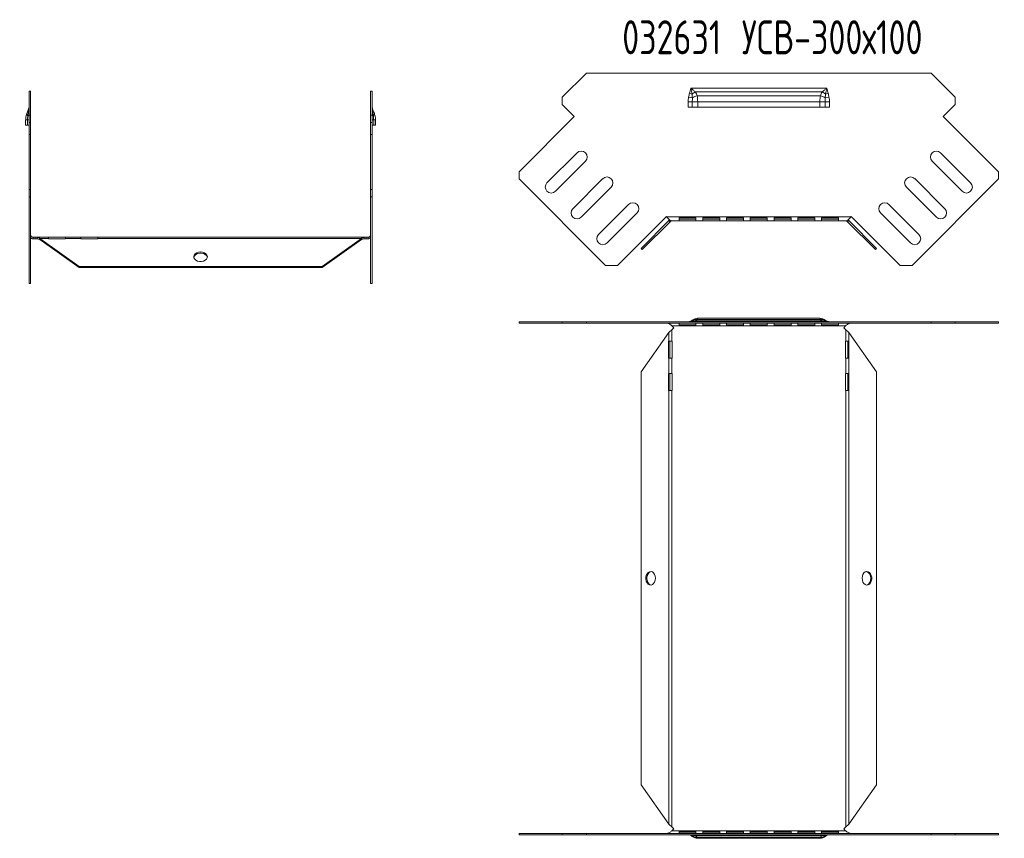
# Model space of a CAD drawing. Header units: millimetres. Extents: x -110 to 3011, y -971 to 757.
# Tile 8 of 13: x 1589 to 2169, y -971 to -489. Entities that reach past the tile are written whole.
import ezdxf

# ---------------------------------------------------------------- set-up
doc = ezdxf.new("R2010")
doc.units = ezdxf.units.MM
doc.styles.add('SLDTEXTSTYLE4', font='TXT', dxfattribs={"width": 0.7, "bigfont": 'bigfont'})

msp = doc.modelspace()

# ---------------------------------------------------------------- linework, layer by layer
at = {"color": 7, "linetype": 'Continuous', "lineweight": 15}
for p, q in [((1908.95, -534.4), (1923.09, -520.26)), ((1923.09, -520.26), (2126.26, -520.26)), ((2126.26, -520.26), (2140.4, -534.4)), ((1594.85, -530.78), (1595.75, -530.78)), ((1594.85, -530.78), (1594.85, -544.92)), ((1595.75, -530.78), (1595.75, -544.92)), ((1796.95, -530.78), (1796.05, -530.78)), ((1796.05, -544.92), (1796.05, -530.78)), ((1796.95, -544.92), (1796.95, -530.78)), ((1983.87, -532.06), (1985.39, -532.51)), ((1984.68, -529.05), (2064.68, -529.05)), ((1987.34, -531.26), (2062.01, -531.26)), ((1988.39, -533.48), (2060.96, -533.48)), ((2063.96, -532.51), (2065.48, -532.06)), ((1908.95, -534.4), (1908.95, -538.64)), ((1916.02, -545.71), (1908.95, -538.64)), ((1983.05, -537.16), (1985.52, -537.16)), ((1983.05, -540.26), (1983.05, -537.16)), ((1983.34, -534.26), (1985.55, -534.72)), ((1985.52, -537.16), (1985.52, -540.26)), ((1985.52, -537.16), (1988.68, -537.16)), ((1988.68, -537.16), (1988.68, -540.26)), ((1988.68, -537.16), (2060.68, -537.16)), ((2060.68, -540.26), (2060.68, -537.16)), ((2060.68, -537.16), (2063.83, -537.16)), ((2063.8, -534.72), (2066.02, -534.26)), ((2063.83, -540.26), (2063.83, -537.16)), ((2063.83, -537.16), (2066.3, -537.16)), ((2066.3, -537.16), (2066.3, -540.26)), ((2140.4, -538.64), (2133.33, -545.71)), ((2140.4, -538.64), (2140.4, -534.4)), ((1594.85, -544.92), (1595.75, -544.92)), ((1594.85, -549.17), (1594.85, -544.92)), ((1595.75, -544.92), (1595.75, -549.17)), ((1796.05, -544.92), (1796.95, -544.92)), ((1796.05, -549.17), (1796.05, -544.92)), ((1796.95, -544.92), (1796.95, -549.17)), ((1985.52, -540.26), (1983.05, -540.26)), ((1988.68, -540.26), (1985.52, -540.26)), ((1988.68, -540.26), (2060.68, -540.26)), ((2063.83, -540.26), (2060.68, -540.26)), ((2066.3, -540.26), (2063.83, -540.26)), ((1592.85, -547.69), (1593.98, -547.69)), ((1592.85, -550.78), (1592.85, -547.69)), ((1593.98, -550.78), (1592.85, -550.78)), ((1593.98, -547.69), (1594.85, -547.69)), ((1593.98, -550.78), (1593.98, -547.69)), ((1594.85, -550.78), (1593.98, -550.78)), ((1595.75, -549.17), (1594.85, -549.17)), ((1594.85, -549.17), (1594.85, -556.24)), ((1595.75, -549.17), (1595.75, -556.24)), ((1796.95, -549.17), (1796.05, -549.17)), ((1796.05, -556.24), (1796.05, -549.17)), ((1796.95, -547.69), (1797.83, -547.69)), ((1796.95, -556.24), (1796.95, -549.17)), ((1797.83, -550.78), (1796.95, -550.78)), ((1797.83, -547.69), (1797.83, -550.78)), ((1797.83, -547.69), (1798.95, -547.69)), ((1798.95, -550.78), (1797.83, -550.78)), ((1798.95, -547.69), (1798.95, -550.78)), ((1883.49, -578.24), (1916.02, -545.71)), ((2133.33, -545.71), (2165.86, -578.24)), ((1594.85, -556.24), (1595.75, -556.24)), ((1594.85, -556.24), (1594.85, -588.76)), ((1595.75, -556.24), (1595.75, -588.76)), ((1796.95, -556.24), (1796.05, -556.24)), ((1796.05, -588.76), (1796.05, -556.24)), ((1796.95, -588.76), (1796.95, -556.24)), ((1917.6, -567.09), (1899.92, -584.77)), ((2149.43, -584.77), (2131.75, -567.09)), ((1904.87, -589.72), (1922.55, -572.04)), ((2126.8, -572.04), (2144.48, -589.72)), ((1883.49, -578.24), (1883.49, -582.48)), ((2165.86, -582.48), (2165.86, -578.24)), ((1934.43, -633.42), (1883.49, -582.48)), ((1932.8, -582.29), (1915.12, -599.97)), ((2165.86, -582.48), (2114.92, -633.42)), ((2134.23, -599.97), (2116.55, -582.29)), ((1594.85, -588.76), (1595.75, -588.76)), ((1594.85, -593.01), (1594.85, -588.76)), ((1595.75, -588.76), (1595.75, -593.01)), ((1796.05, -593.01), (1796.05, -588.76)), ((1796.05, -588.76), (1796.95, -588.76)), ((1796.95, -588.76), (1796.95, -593.01)), ((1920.07, -604.92), (1937.75, -587.24)), ((2111.6, -587.24), (2129.28, -604.92)), ((1594.85, -593.01), (1594.85, -643.95)), ((1595.75, -593.01), (1594.85, -593.01)), ((1595.75, -593.01), (1595.75, -643.95)), ((1796.95, -593.01), (1796.05, -593.01)), ((1796.05, -643.95), (1796.05, -593.01)), ((1796.95, -643.95), (1796.95, -593.01)), ((1948, -597.49), (1930.33, -615.17)), ((1935.28, -620.12), (1952.95, -602.44)), ((2096.4, -602.44), (2114.08, -620.12)), ((2119.03, -615.17), (2101.35, -597.49)), ((1970.3, -604.62), (1941.5, -633.42)), ((1955.32, -623.42), (1971.74, -606.99)), ((1955.95, -624.05), (1972.38, -607.62)), ((1970.46, -604.78), (1970.3, -604.62)), ((2078.89, -604.78), (1970.46, -604.78)), ((1971.74, -606.99), (1972.25, -606.65)), ((1972.38, -607.62), (1971.74, -606.99)), ((1973.44, -607.18), (1973.53, -607.18)), ((2075.82, -607.18), (1973.53, -607.18)), ((1987.68, -605.43), (1977.68, -605.43)), ((1977.68, -605.43), (1977.68, -607.1)), ((1977.68, -606.23), (1987.68, -606.23)), ((1977.68, -607.1), (1987.68, -607.1)), ((1987.68, -607.1), (1987.68, -605.43)), ((2001.68, -605.43), (1991.68, -605.43)), ((1991.68, -605.43), (1991.68, -607.1)), ((1991.68, -606.23), (2001.68, -606.23)), ((1991.68, -607.1), (2001.68, -607.1)), ((2001.68, -607.1), (2001.68, -605.43)), ((2015.68, -605.43), (2005.68, -605.43)), ((2005.68, -605.43), (2005.68, -607.1)), ((2005.68, -606.23), (2015.68, -606.23)), ((2005.68, -607.1), (2015.68, -607.1)), ((2015.68, -607.1), (2015.68, -605.43)), ((2029.68, -605.43), (2019.68, -605.43)), ((2019.68, -605.43), (2019.68, -607.1)), ((2019.68, -606.23), (2029.68, -606.23)), ((2019.68, -607.1), (2029.68, -607.1)), ((2029.68, -607.1), (2029.68, -605.43)), ((2043.68, -605.43), (2033.68, -605.43)), ((2033.68, -605.43), (2033.68, -607.1)), ((2033.68, -606.23), (2043.68, -606.23)), ((2033.68, -607.1), (2043.68, -607.1)), ((2043.68, -607.1), (2043.68, -605.43)), ((2057.68, -605.43), (2047.68, -605.43)), ((2047.68, -605.43), (2047.68, -607.1)), ((2047.68, -606.23), (2057.68, -606.23)), ((2047.68, -607.1), (2057.68, -607.1)), ((2057.68, -607.1), (2057.68, -605.43)), ((2071.68, -605.43), (2061.68, -605.43)), ((2061.68, -605.43), (2061.68, -607.1)), ((2061.68, -606.23), (2071.68, -606.23)), ((2061.68, -607.1), (2071.68, -607.1)), ((2071.68, -607.1), (2071.68, -605.43)), ((2075.82, -607.18), (2075.91, -607.18)), ((2076.97, -607.62), (2077.61, -606.99)), ((2076.97, -607.62), (2093.4, -624.05)), ((2077.1, -606.65), (2077.61, -606.99)), ((2077.61, -606.99), (2094.04, -623.42)), ((2079.05, -604.62), (2078.89, -604.78)), ((2107.85, -633.42), (2079.05, -604.62)), ((1597.25, -617.71), (1597.25, -616.81)), ((1597.25, -616.81), (1598.4, -616.81)), ((1597.25, -617.71), (1598.4, -617.71)), ((1598.4, -616.81), (1598.4, -617.71)), ((1598.4, -616.81), (1599.63, -616.81)), ((1598.4, -617.71), (1599.63, -617.71)), ((1599.63, -617.71), (1599.63, -616.81)), ((1599.63, -616.81), (1606.4, -616.81)), ((1601.17, -617.51), (1624.4, -633.94)), ((1601.17, -617.51), (1606.4, -617.51)), ((1601.17, -618.15), (1601.17, -617.51)), ((1601.17, -618.15), (1624.4, -634.58)), ((1606.4, -617.51), (1606.4, -616.81)), ((1616.4, -616.81), (1606.4, -616.81)), ((1606.4, -617.51), (1606.4, -617.68)), ((1606.4, -617.68), (1616.4, -617.68)), ((1616.4, -616.81), (1625.4, -616.81)), ((1616.4, -616.81), (1616.4, -617.51)), ((1616.4, -617.68), (1616.4, -617.51)), ((1616.4, -617.51), (1625.4, -617.51)), ((1625.4, -617.51), (1625.4, -616.81)), ((1635.4, -616.81), (1625.4, -616.81)), ((1625.4, -617.51), (1625.4, -617.68)), ((1625.4, -617.68), (1635.4, -617.68)), ((1635.4, -616.81), (1635.4, -617.51)), ((1635.4, -616.81), (1792.17, -616.81)), ((1635.4, -617.68), (1635.4, -617.51)), ((1635.4, -617.51), (1790.63, -617.51)), ((1767.4, -633.94), (1790.63, -617.51)), ((1767.4, -634.58), (1790.63, -618.15)), ((1790.63, -618.15), (1790.63, -617.51)), ((1792.17, -617.71), (1792.17, -616.81)), ((1792.17, -616.81), (1793.4, -616.81)), ((1792.17, -617.71), (1793.4, -617.71)), ((1793.4, -616.81), (1793.4, -617.71)), ((1793.4, -616.81), (1794.55, -616.81)), ((1793.4, -617.71), (1794.55, -617.71)), ((1794.55, -617.71), (1794.55, -616.81)), ((1955.32, -623.42), (1955.95, -624.05)), ((2094.04, -623.42), (2093.4, -624.05)), ((1624.4, -633.94), (1767.4, -633.94)), ((1624.4, -633.94), (1624.4, -634.58)), ((1624.4, -634.58), (1767.4, -634.58)), ((1767.4, -633.94), (1767.4, -634.58)), ((1941.5, -633.42), (1934.43, -633.42)), ((2114.92, -633.42), (2107.85, -633.42)), ((1594.85, -643.95), (1595.75, -643.95)), ((1796.95, -643.95), (1796.05, -643.95)), ((1883.49, -666.49), (1883.49, -667.39)), ((1908.95, -666.49), (1883.49, -666.49)), ((1908.95, -666.49), (1908.95, -667.39)), ((1923.09, -666.49), (1908.95, -666.49)), ((1923.09, -666.49), (1923.09, -667.39)), ((2126.26, -666.49), (1923.09, -666.49)), ((2062.01, -666.07), (1987.34, -666.07)), ((2060.96, -665.19), (1988.39, -665.19)), ((2060.68, -664.49), (1988.68, -664.49)), ((2126.26, -666.49), (2126.26, -667.39)), ((2140.4, -666.49), (2126.26, -666.49)), ((2140.4, -667.39), (2140.4, -666.49)), ((2165.86, -666.49), (2140.4, -666.49)), ((2165.86, -667.39), (2165.86, -666.49)), ((1908.95, -667.39), (1883.49, -667.39)), ((1923.09, -667.39), (1908.95, -667.39)), ((2126.26, -667.39), (1923.09, -667.39)), ((1974.68, -670.03), (1973.44, -671.27)), ((1973.44, -678.03), (1973.44, -671.27)), ((2075.82, -668.89), (1973.53, -668.89)), ((1973.53, -668.89), (1974.68, -670.03)), ((1977.68, -667.44), (1987.68, -667.44)), ((1977.68, -668.48), (1977.68, -667.44)), ((1987.68, -668.24), (1977.68, -668.24)), ((1987.68, -668.48), (1977.68, -668.48)), ((1987.68, -667.44), (1987.68, -668.48)), ((1991.68, -667.44), (2001.68, -667.44)), ((1991.68, -668.48), (1991.68, -667.44)), ((2001.68, -668.24), (1991.68, -668.24)), ((2001.68, -668.48), (1991.68, -668.48)), ((2001.68, -667.44), (2001.68, -668.48)), ((2005.68, -667.44), (2015.68, -667.44)), ((2005.68, -668.48), (2005.68, -667.44)), ((2015.68, -668.24), (2005.68, -668.24)), ((2015.68, -668.48), (2005.68, -668.48)), ((2015.68, -667.44), (2015.68, -668.48)), ((2019.68, -667.44), (2029.68, -667.44)), ((2019.68, -668.48), (2019.68, -667.44)), ((2029.68, -668.24), (2019.68, -668.24)), ((2029.68, -668.48), (2019.68, -668.48)), ((2029.68, -667.44), (2029.68, -668.48)), ((2033.68, -667.44), (2043.68, -667.44)), ((2033.68, -668.48), (2033.68, -667.44)), ((2043.68, -668.24), (2033.68, -668.24)), ((2043.68, -668.48), (2033.68, -668.48)), ((2043.68, -667.44), (2043.68, -668.48)), ((2047.68, -667.44), (2057.68, -667.44)), ((2047.68, -668.48), (2047.68, -667.44)), ((2057.68, -668.24), (2047.68, -668.24)), ((2057.68, -668.48), (2047.68, -668.48)), ((2057.68, -667.44), (2057.68, -668.48)), ((2061.68, -667.44), (2071.68, -667.44)), ((2061.68, -668.48), (2061.68, -667.44)), ((2071.68, -668.24), (2061.68, -668.24)), ((2071.68, -668.48), (2061.68, -668.48)), ((2071.68, -667.44), (2071.68, -668.48)), ((2074.68, -670.03), (2075.82, -668.89)), ((2075.91, -671.27), (2074.68, -670.03)), ((2075.91, -678.03), (2075.91, -671.27)), ((2140.4, -667.39), (2126.26, -667.39)), ((2165.86, -667.39), (2140.4, -667.39)), ((1971.74, -672.8), (1955.32, -696.03)), ((1971.74, -678.03), (1971.58, -678.03)), ((1971.58, -678.03), (1971.58, -688.03)), ((1971.74, -678.03), (1971.74, -672.8)), ((1971.74, -678.03), (1973.44, -678.03)), ((1972.22, -688.03), (1972.22, -678.03)), ((1973.68, -678.03), (1973.44, -678.03)), ((1973.68, -688.03), (1973.68, -678.03)), ((2075.91, -678.03), (2075.68, -678.03)), ((2075.68, -678.03), (2075.68, -688.03)), ((2075.91, -678.03), (2077.61, -678.03)), ((2077.14, -678.03), (2077.14, -688.03)), ((2077.61, -678.03), (2077.61, -672.8)), ((2094.04, -696.03), (2077.61, -672.8)), ((2077.77, -678.03), (2077.61, -678.03)), ((2077.77, -688.03), (2077.77, -678.03)), ((1971.58, -688.03), (1971.74, -688.03)), ((1971.74, -697.03), (1971.74, -688.03)), ((1973.44, -688.03), (1971.74, -688.03)), ((1973.44, -688.03), (1973.68, -688.03)), ((1973.44, -697.03), (1973.44, -688.03)), ((2075.68, -688.03), (2075.91, -688.03)), ((2075.91, -697.03), (2075.91, -688.03)), ((2077.61, -688.03), (2075.91, -688.03)), ((2077.61, -697.03), (2077.61, -688.03)), ((2077.61, -688.03), (2077.77, -688.03)), ((1955.32, -696.03), (1955.32, -939.03)), ((1971.74, -697.03), (1971.58, -697.03)), ((1971.58, -697.03), (1971.58, -707.03)), ((1971.74, -697.03), (1973.44, -697.03)), ((1972.22, -707.03), (1972.22, -697.03)), ((1973.68, -697.03), (1973.44, -697.03)), ((1973.68, -707.03), (1973.68, -697.03)), ((2075.91, -697.03), (2075.68, -697.03)), ((2075.68, -697.03), (2075.68, -707.03)), ((2075.91, -697.03), (2077.61, -697.03)), ((2077.14, -697.03), (2077.14, -707.03)), ((2077.77, -697.03), (2077.61, -697.03)), ((2077.77, -707.03), (2077.77, -697.03)), ((2094.04, -939.03), (2094.04, -696.03)), ((1971.58, -707.03), (1971.74, -707.03)), ((1971.74, -962.27), (1971.74, -707.03)), ((1973.44, -707.03), (1971.74, -707.03)), ((1973.44, -963.8), (1973.44, -707.03)), ((1973.44, -707.03), (1973.68, -707.03)), ((2075.68, -707.03), (2075.91, -707.03)), ((2075.91, -963.8), (2075.91, -707.03)), ((2077.61, -707.03), (2075.91, -707.03)), ((2077.61, -962.27), (2077.61, -707.03)), ((2077.61, -707.03), (2077.77, -707.03)), ((1955.32, -939.03), (1971.74, -962.27)), ((2077.61, -962.27), (2094.04, -939.03)), ((1883.49, -967.68), (1883.49, -968.58)), ((1883.49, -967.68), (1908.95, -967.68)), ((1908.95, -967.68), (1908.95, -968.58)), ((1908.95, -967.68), (1923.09, -967.68)), ((1923.09, -968.58), (1923.09, -967.68)), ((1923.09, -967.68), (2126.26, -967.68)), ((1973.44, -963.8), (1974.68, -965.03)), ((1974.68, -965.03), (1973.53, -966.18)), ((2075.82, -966.18), (1973.53, -966.18)), ((1977.68, -966.59), (1987.68, -966.59)), ((1977.68, -967.63), (1977.68, -966.59)), ((1977.68, -966.83), (1987.68, -966.83)), ((1987.68, -967.63), (1977.68, -967.63)), ((1987.68, -966.59), (1987.68, -967.63)), ((1991.68, -966.59), (2001.68, -966.59)), ((1991.68, -967.63), (1991.68, -966.59)), ((1991.68, -966.83), (2001.68, -966.83)), ((2001.68, -967.63), (1991.68, -967.63)), ((2001.68, -966.59), (2001.68, -967.63)), ((2005.68, -966.59), (2015.68, -966.59)), ((2005.68, -967.63), (2005.68, -966.59)), ((2005.68, -966.83), (2015.68, -966.83)), ((2015.68, -967.63), (2005.68, -967.63)), ((2015.68, -966.59), (2015.68, -967.63)), ((2019.68, -966.59), (2029.68, -966.59)), ((2019.68, -967.63), (2019.68, -966.59)), ((2019.68, -966.83), (2029.68, -966.83)), ((2029.68, -967.63), (2019.68, -967.63)), ((2029.68, -966.59), (2029.68, -967.63)), ((2033.68, -966.59), (2043.68, -966.59)), ((2033.68, -967.63), (2033.68, -966.59)), ((2033.68, -966.83), (2043.68, -966.83)), ((2043.68, -967.63), (2033.68, -967.63)), ((2043.68, -966.59), (2043.68, -967.63)), ((2047.68, -966.59), (2057.68, -966.59)), ((2047.68, -967.63), (2047.68, -966.59)), ((2047.68, -966.83), (2057.68, -966.83)), ((2057.68, -967.63), (2047.68, -967.63)), ((2057.68, -966.59), (2057.68, -967.63)), ((2061.68, -966.59), (2071.68, -966.59)), ((2061.68, -967.63), (2061.68, -966.59)), ((2061.68, -966.83), (2071.68, -966.83)), ((2071.68, -967.63), (2061.68, -967.63)), ((2071.68, -966.59), (2071.68, -967.63)), ((2074.68, -965.03), (2075.91, -963.8)), ((2075.82, -966.18), (2074.68, -965.03)), ((2126.26, -968.58), (2126.26, -967.68)), ((2126.26, -967.68), (2140.4, -967.68)), ((2140.4, -968.58), (2140.4, -967.68)), ((2140.4, -967.68), (2165.86, -967.68)), ((2165.86, -968.58), (2165.86, -967.68)), ((1883.49, -968.58), (1908.95, -968.58)), ((1908.95, -968.58), (1923.09, -968.58)), ((1923.09, -968.58), (2126.26, -968.58)), ((1987.34, -969), (2062.01, -969)), ((1988.39, -969.88), (2060.96, -969.88)), ((1988.68, -970.58), (2060.68, -970.58)), ((2126.26, -968.58), (2140.4, -968.58)), ((2140.4, -968.58), (2165.86, -968.58))]:
    msp.add_line(p, q, dxfattribs=at)
at = {"color": 7, "linetype": 'Continuous', "lineweight": 15, "flags": 128}
for points in [[(1594.13, -545.25), (1594.29, -545.2), (1594.44, -545.14), (1594.56, -545.09), (1594.67, -545.03), (1594.75, -544.97), (1594.81, -544.91), (1594.84, -544.85), (1594.85, -544.78)], [(1796.95, -544.78), (1796.96, -544.85), (1797, -544.91), (1797.05, -544.97), (1797.13, -545.03), (1797.24, -545.09), (1797.36, -545.14), (1797.51, -545.2), (1797.67, -545.25)], [(1695.9, -625.46), (1697.08, -625.58), (1698.15, -625.95), (1699.03, -626.52), (1699.62, -627.25), (1699.89, -628.07), (1699.8, -628.91), (1699.36, -629.7), (1698.62, -630.36), (1697.64, -630.83), (1696.5, -631.08), (1695.3, -631.08), (1694.16, -630.83), (1693.18, -630.36), (1692.44, -629.7), (1692, -628.91), (1691.91, -628.07), (1692.18, -627.25), (1692.77, -626.52), (1693.65, -625.95), (1694.72, -625.58), (1695.9, -625.46)], [(1691.93, -628.6), (1692, -628.29), (1692.44, -627.51), (1693.18, -626.85), (1694.16, -626.37), (1695.3, -626.12), (1696.5, -626.12), (1697.64, -626.37), (1698.62, -626.85), (1699.36, -627.51), (1699.8, -628.29), (1699.87, -628.6)], [(1963.8, -817.53), (1963.67, -818.71), (1963.31, -819.79), (1962.74, -820.66), (1962.01, -821.26), (1961.18, -821.52), (1960.34, -821.43), (1959.56, -821), (1958.9, -820.26), (1958.42, -819.27), (1958.18, -818.13), (1958.18, -816.94), (1958.42, -815.8), (1958.9, -814.81), (1959.56, -814.07), (1960.34, -813.64), (1961.18, -813.55), (1962.01, -813.81), (1962.74, -814.41), (1963.31, -815.28), (1963.67, -816.36), (1963.8, -817.53)], [(1961.29, -813.56), (1960.98, -813.64), (1960.19, -814.07), (1959.54, -814.81), (1959.06, -815.8), (1958.81, -816.94), (1958.81, -818.13), (1959.06, -819.27), (1959.54, -820.26), (1960.19, -821), (1960.98, -821.43), (1961.29, -821.51)], [(2085.55, -817.53), (2085.68, -818.71), (2086.04, -819.79), (2086.62, -820.66), (2087.35, -821.26), (2088.17, -821.52), (2089.01, -821.43), (2089.79, -821), (2090.45, -820.26), (2090.93, -819.27), (2091.18, -818.13), (2091.18, -816.94), (2090.93, -815.8), (2090.45, -814.81), (2089.79, -814.07), (2089.01, -813.64), (2088.17, -813.55), (2087.35, -813.81), (2086.62, -814.41), (2086.04, -815.28), (2085.68, -816.36), (2085.55, -817.53)]]:
    msp.add_lwpolyline(points, dxfattribs=at)
at = {"color": 7, "linetype": 'Continuous', "lineweight": 15}
for centre, radius, start, end in [((1994.73, -544.88), 15.5, 118.48875, 127.06398), ((1992.24, -546.17), 13.26, 106.89305, 120.30654), ((2057.11, -546.17), 13.26, 59.69346, 73.10695), ((2054.62, -544.88), 15.5, 52.93602, 61.51125), ((1594.86, -544.15), 1.32, 173.74544, 236.1908), ((1595.97, -542.31), 1.62, 160.99757, 206.52958), ((1594.26, -542.49), 0.6, 295.30597, 351.54554), ((1797.54, -542.49), 0.6, 188.45446, 244.69403), ((1795.83, -542.31), 1.62, 333.47042, 19.00243), ((1796.94, -544.15), 1.32, 303.8092, 6.25456), ((1920.07, -569.56), 3.5, 315, 135), ((2129.28, -569.56), 3.5, 45, 225), ((1902.39, -587.24), 3.5, 135, 315), ((1935.28, -584.77), 3.5, 315, 135), ((2114.08, -584.77), 3.5, 45, 225), ((2146.96, -587.24), 3.5, 225, 45), ((1950.48, -599.97), 3.5, 315, 135), ((2098.87, -599.97), 3.5, 45, 225), ((1917.6, -602.44), 3.5, 135, 315), ((2131.75, -602.44), 3.5, 225, 45), ((1932.8, -617.65), 3.5, 135, 315), ((2116.55, -617.65), 3.5, 225, 45), ((1983.05, -662.59), 3.9, 270, 309.16949), ((1983.33, -662.73), 3.76, 270.05661, 306.12406), ((1983.87, -662.88), 3.6, 270.03751, 294.9804), ((1986.52, -669.69), 3.72, 77.21938, 107.63122), ((1988.68, -669.49), 5, 90, 129.16949), ((1987.8, -669.56), 4.41, 82.33265, 120.66456), ((2060.68, -669.49), 5, 50.83051, 90), ((2061.55, -669.56), 4.41, 59.33544, 97.66735), ((2062.83, -669.69), 3.72, 72.36878, 102.78062), ((2066.02, -662.73), 3.76, 233.87594, 269.94339), ((2066.3, -662.59), 3.9, 230.83051, 270), ((2065.48, -662.88), 3.6, 245.0196, 269.96249), ((2086.81, -817.13), 3.78, 353.83792, 70.71236), ((2086.92, -818.01), 3.69, 288.09475, 7.35497), ((1983.05, -972.48), 3.9, 50.83051, 90), ((1983.33, -972.34), 3.76, 53.87594, 89.94339), ((1983.87, -972.19), 3.6, 65.0196, 89.96249), ((1986.52, -965.38), 3.72, 252.36878, 282.78062), ((1988.68, -965.58), 5, 230.83051, 270), ((1987.8, -965.51), 4.41, 239.33544, 277.66735), ((2060.68, -965.58), 5, 270, 309.16949), ((2061.55, -965.51), 4.41, 262.33265, 300.66456), ((2062.83, -965.38), 3.72, 257.21938, 287.63122), ((2066.02, -972.34), 3.76, 90.05661, 126.12406), ((2066.3, -972.48), 3.9, 90, 129.16949), ((2065.48, -972.19), 3.6, 90.03751, 114.9804)]:
    msp.add_arc(centre, radius, start, end, dxfattribs=at)
for points, knots in [([(1983.34, -534.26), (1983.41, -533.89), (1983.49, -533.52), (1983.67, -532.78), (1983.76, -532.42), (1983.87, -532.06)], [0, 0, 0, 0, 0.5, 0.5, 1, 1, 1, 1]), ([(1983.87, -532.06), (1984.02, -531.56), (1984.16, -531.06), (1984.42, -530.06), (1984.55, -529.55), (1984.68, -529.05)], [0, 0, 0, 0, 0.5, 0.5, 1, 1, 1, 1]), ([(1985.39, -532.51), (1985.28, -531.94), (1985.16, -531.37), (1984.92, -530.21), (1984.8, -529.63), (1984.68, -529.05)], [0, 0, 0, 0, 0.5, 0.5, 1, 1, 1, 1]), ([(1987.34, -531.26), (1986.91, -530.88), (1986.48, -530.52), (1985.58, -529.78), (1985.13, -529.42), (1984.68, -529.05)], [0, 0, 0, 0, 0.5, 0.5, 1, 1, 1, 1]), ([(1987.34, -531.26), (1987.56, -531.61), (1987.75, -531.97), (1988.1, -532.72), (1988.25, -533.1), (1988.39, -533.48)], [0, 0, 0, 0, 0.5, 0.5, 1, 1, 1, 1]), ([(1988.39, -533.48), (1988.49, -534.06), (1988.56, -534.66), (1988.63, -535.59), (1988.65, -535.9), (1988.67, -536.53), (1988.68, -536.84), (1988.68, -537.16)], [0, 0, 0, 0, 0.5, 0.5, 0.75, 0.75, 1, 1, 1, 1]), ([(2060.68, -537.16), (2060.68, -536.84), (2060.68, -536.53), (2060.7, -535.9), (2060.72, -535.59), (2060.79, -534.66), (2060.86, -534.06), (2060.96, -533.48)], [0, 0, 0, 0, 0.25, 0.25, 0.5, 0.5, 1, 1, 1, 1]), ([(2060.96, -533.48), (2061.1, -533.1), (2061.25, -532.72), (2061.6, -531.97), (2061.79, -531.61), (2062.01, -531.26)], [0, 0, 0, 0, 0.5, 0.5, 1, 1, 1, 1]), ([(2062.01, -531.26), (2062.44, -530.88), (2062.88, -530.52), (2063.77, -529.78), (2064.22, -529.42), (2064.68, -529.05)], [0, 0, 0, 0, 0.5, 0.5, 1, 1, 1, 1]), ([(2063.96, -532.51), (2064.07, -531.94), (2064.19, -531.37), (2064.43, -530.21), (2064.55, -529.63), (2064.68, -529.05)], [0, 0, 0, 0, 0.5, 0.5, 1, 1, 1, 1]), ([(2065.48, -532.06), (2065.33, -531.56), (2065.19, -531.06), (2064.93, -530.06), (2064.8, -529.55), (2064.68, -529.05)], [0, 0, 0, 0, 0.5, 0.5, 1, 1, 1, 1]), ([(2065.48, -532.06), (2065.59, -532.42), (2065.68, -532.78), (2065.86, -533.52), (2065.94, -533.89), (2066.02, -534.26)], [0, 0, 0, 0, 0.5, 0.5, 1, 1, 1, 1]), ([(1983.05, -537.16), (1983.05, -536.67), (1983.08, -536.19), (1983.17, -535.22), (1983.24, -534.74), (1983.34, -534.26)], [0, 0, 0, 0, 0.5, 0.5, 1, 1, 1, 1]), ([(1985.55, -534.72), (1985.54, -535.13), (1985.53, -535.53), (1985.52, -536.35), (1985.52, -536.75), (1985.52, -537.16)], [0, 0, 0, 0, 0.5, 0.5, 1, 1, 1, 1]), ([(2063.83, -537.16), (2063.83, -536.75), (2063.83, -536.35), (2063.82, -535.53), (2063.81, -535.13), (2063.8, -534.72)], [0, 0, 0, 0, 0.5, 0.5, 1, 1, 1, 1]), ([(2066.02, -534.26), (2066.12, -534.74), (2066.18, -535.22), (2066.28, -536.19), (2066.3, -536.67), (2066.3, -537.16)], [0, 0, 0, 0, 0.5, 0.5, 1, 1, 1, 1]), ([(1592.85, -547.69), (1592.85, -547.37), (1592.87, -547.05), (1592.93, -546.43), (1592.97, -546.11), (1593.15, -545.19), (1593.32, -544.59), (1593.55, -544.01)], [0, 0, 0, 0, 0.25, 0.25, 0.5, 0.5, 1, 1, 1, 1]), ([(1593.55, -544.01), (1593.7, -543.62), (1593.85, -543.24), (1594.15, -542.5), (1594.29, -542.13), (1594.43, -541.78)], [0, 0, 0, 0, 0.5, 0.5, 1, 1, 1, 1]), ([(1594.43, -541.78), (1594.58, -541.41), (1594.68, -541.04), (1594.82, -540.31), (1594.85, -539.94), (1594.85, -539.58)], [0, 0, 0, 0, 0.5, 0.5, 1, 1, 1, 1]), ([(1594.51, -543.04), (1594.64, -542.47), (1594.72, -541.89), (1594.83, -540.74), (1594.85, -540.16), (1594.85, -539.58)], [0, 0, 0, 0, 0.5, 0.5, 1, 1, 1, 1]), ([(1797.29, -543.04), (1797.16, -542.47), (1797.08, -541.89), (1796.97, -540.74), (1796.95, -540.16), (1796.95, -539.58)], [0, 0, 0, 0, 0.5, 0.5, 1, 1, 1, 1]), ([(1797.37, -541.78), (1797.22, -541.41), (1797.12, -541.04), (1796.98, -540.31), (1796.95, -539.94), (1796.95, -539.58)], [0, 0, 0, 0, 0.5, 0.5, 1, 1, 1, 1]), ([(1797.37, -541.78), (1797.51, -542.13), (1797.65, -542.5), (1797.95, -543.24), (1798.1, -543.62), (1798.25, -544.01)], [0, 0, 0, 0, 0.5, 0.5, 1, 1, 1, 1]), ([(1798.25, -544.01), (1798.48, -544.59), (1798.65, -545.19), (1798.83, -546.11), (1798.87, -546.43), (1798.93, -547.05), (1798.95, -547.37), (1798.95, -547.69)], [0, 0, 0, 0, 0.5, 0.5, 0.75, 0.75, 1, 1, 1, 1]), ([(1593.98, -547.69), (1593.98, -547.28), (1593.99, -546.87), (1594.04, -546.06), (1594.08, -545.65), (1594.13, -545.25)], [0, 0, 0, 0, 0.5, 0.5, 1, 1, 1, 1]), ([(1797.67, -545.25), (1797.72, -545.65), (1797.76, -546.06), (1797.81, -546.87), (1797.83, -547.28), (1797.83, -547.69)], [0, 0, 0, 0, 0.5, 0.5, 1, 1, 1, 1]), ([(1973.53, -607.18), (1973.27, -607.18), (1973.02, -607.12), (1972.51, -606.88), (1972.25, -606.7), (1971.74, -606.26), (1971.49, -605.99), (1970.97, -605.41), (1970.72, -605.1), (1970.46, -604.78)], [0, 0, 0, 0, 0.25, 0.25, 0.5, 0.5, 0.75, 0.75, 1, 1, 1, 1]), ([(1972.38, -607.62), (1972.52, -607.48), (1972.69, -607.37), (1973.05, -607.22), (1973.25, -607.18), (1973.44, -607.18)], [0, 0, 0, 0, 0.5, 0.5, 1, 1, 1, 1]), ([(2078.89, -604.78), (2078.63, -605.1), (2078.38, -605.41), (2077.87, -605.99), (2077.61, -606.26), (2077.1, -606.7), (2076.85, -606.88), (2076.33, -607.12), (2076.08, -607.18), (2075.82, -607.18)], [0, 0, 0, 0, 0.25, 0.25, 0.5, 0.5, 0.75, 0.75, 1, 1, 1, 1]), ([(2075.91, -607.18), (2076.11, -607.18), (2076.3, -607.22), (2076.67, -607.37), (2076.83, -607.48), (2076.97, -607.62)], [0, 0, 0, 0, 0.5, 0.5, 1, 1, 1, 1]), ([(1595.75, -615.31), (1595.75, -615.51), (1595.79, -615.7), (1595.94, -616.07), (1596.05, -616.23), (1596.33, -616.51), (1596.5, -616.62), (1596.86, -616.77), (1597.06, -616.81), (1597.25, -616.81)], [0, 0, 0, 0, 0.25, 0.25, 0.5, 0.5, 0.75, 0.75, 1, 1, 1, 1]), ([(1595.75, -617.14), (1595.94, -617.29), (1596.37, -617.63), (1596.93, -617.68), (1597.25, -617.71)], [0, 0, 0, 0, 0.427562, 1, 1, 1, 1]), ([(1599.63, -616.81), (1599.89, -616.81), (1600.15, -616.87), (1600.66, -617.11), (1600.91, -617.29), (1601.17, -617.51)], [0, 0, 0, 0, 0.5, 0.5, 1, 1, 1, 1]), ([(1599.63, -617.71), (1599.89, -617.71), (1600.15, -617.75), (1600.66, -617.9), (1600.91, -618.01), (1601.17, -618.15)], [0, 0, 0, 0, 0.5, 0.5, 1, 1, 1, 1]), ([(1790.63, -617.51), (1790.89, -617.29), (1791.15, -617.11), (1791.66, -616.87), (1791.91, -616.81), (1792.17, -616.81)], [0, 0, 0, 0, 0.5, 0.5, 1, 1, 1, 1]), ([(1790.63, -618.15), (1790.89, -618.01), (1791.15, -617.9), (1791.66, -617.75), (1791.91, -617.71), (1792.17, -617.71)], [0, 0, 0, 0, 0.5, 0.5, 1, 1, 1, 1]), ([(1794.55, -616.81), (1794.75, -616.81), (1794.94, -616.77), (1795.3, -616.62), (1795.47, -616.51), (1795.75, -616.23), (1795.86, -616.07), (1796.01, -615.7), (1796.05, -615.51), (1796.05, -615.31)], [0, 0, 0, 0, 0.25, 0.25, 0.5, 0.5, 0.75, 0.75, 1, 1, 1, 1]), ([(1794.55, -617.71), (1794.87, -617.68), (1795.43, -617.63), (1795.86, -617.29), (1796.05, -617.14)], [0, 0, 0, 0, 0.572438, 1, 1, 1, 1]), ([(1987.34, -666.07), (1986.91, -666.21), (1986.48, -666.32), (1985.58, -666.45), (1985.13, -666.49), (1984.68, -666.49)], [0, 0, 0, 0, 0.5, 0.5, 1, 1, 1, 1]), ([(1985.39, -666.15), (1985.28, -666.27), (1985.16, -666.35), (1984.92, -666.46), (1984.8, -666.49), (1984.68, -666.49)], [0, 0, 0, 0, 0.5, 0.5, 1, 1, 1, 1]), ([(1985.52, -665.61), (1985.52, -665.61), (1985.52, -665.62), (1985.53, -665.67), (1985.54, -665.71), (1985.55, -665.76)], [0, 0, 0, 0, 0.5, 0.5, 1, 1, 1, 1]), ([(1988.39, -665.19), (1988.25, -665.34), (1988.1, -665.49), (1987.75, -665.78), (1987.56, -665.93), (1987.34, -666.07)], [0, 0, 0, 0, 0.5, 0.5, 1, 1, 1, 1]), ([(1988.68, -664.49), (1988.68, -664.49), (1988.67, -664.5), (1988.65, -664.56), (1988.63, -664.61), (1988.56, -664.78), (1988.49, -664.96), (1988.39, -665.19)], [0, 0, 0, 0, 0.25, 0.25, 0.5, 0.5, 1, 1, 1, 1]), ([(2060.96, -665.19), (2060.86, -664.96), (2060.79, -664.78), (2060.72, -664.61), (2060.7, -664.56), (2060.68, -664.5), (2060.68, -664.49), (2060.68, -664.49)], [0, 0, 0, 0, 0.5, 0.5, 0.75, 0.75, 1, 1, 1, 1]), ([(2062.01, -666.07), (2061.79, -665.93), (2061.6, -665.78), (2061.25, -665.49), (2061.1, -665.34), (2060.96, -665.19)], [0, 0, 0, 0, 0.5, 0.5, 1, 1, 1, 1]), ([(2062.01, -666.07), (2062.44, -666.21), (2062.88, -666.32), (2063.77, -666.45), (2064.22, -666.49), (2064.68, -666.49)], [0, 0, 0, 0, 0.5, 0.5, 1, 1, 1, 1]), ([(2063.8, -665.76), (2063.81, -665.71), (2063.82, -665.67), (2063.83, -665.62), (2063.83, -665.61), (2063.83, -665.61)], [0, 0, 0, 0, 0.5, 0.5, 1, 1, 1, 1]), ([(2063.96, -666.15), (2064.07, -666.27), (2064.19, -666.35), (2064.43, -666.46), (2064.55, -666.49), (2064.68, -666.49)], [0, 0, 0, 0, 0.5, 0.5, 1, 1, 1, 1]), ([(1970.46, -667.39), (1970.72, -667.39), (1970.97, -667.43), (1971.49, -667.58), (1971.74, -667.69), (1972.25, -667.96), (1972.51, -668.13), (1973.02, -668.49), (1973.27, -668.69), (1973.53, -668.89)], [0, 0, 0, 0, 0.25, 0.25, 0.5, 0.5, 0.75, 0.75, 1, 1, 1, 1]), ([(1973.44, -671.27), (1973.13, -671.52), (1972.81, -671.78), (1972.23, -672.29), (1971.97, -672.55), (1971.74, -672.8)], [0, 0, 0, 0, 0.5, 0.5, 1, 1, 1, 1]), ([(2075.82, -668.89), (2076.08, -668.69), (2076.33, -668.49), (2076.85, -668.13), (2077.1, -667.96), (2077.61, -667.69), (2077.87, -667.58), (2078.38, -667.43), (2078.63, -667.39), (2078.89, -667.39)], [0, 0, 0, 0, 0.25, 0.25, 0.5, 0.5, 0.75, 0.75, 1, 1, 1, 1]), ([(2077.61, -672.8), (2077.38, -672.55), (2077.12, -672.29), (2076.54, -671.78), (2076.22, -671.52), (2075.91, -671.27)], [0, 0, 0, 0, 0.5, 0.5, 1, 1, 1, 1]), ([(1971.74, -962.27), (1971.97, -962.52), (1972.23, -962.78), (1972.81, -963.29), (1973.13, -963.55), (1973.44, -963.8)], [0, 0, 0, 0, 0.5, 0.5, 1, 1, 1, 1]), ([(2075.91, -963.8), (2076.22, -963.55), (2076.54, -963.29), (2077.12, -962.78), (2077.38, -962.52), (2077.61, -962.27)], [0, 0, 0, 0, 0.5, 0.5, 1, 1, 1, 1]), ([(1973.53, -966.18), (1973.27, -966.38), (1973.02, -966.58), (1972.51, -966.94), (1972.25, -967.11), (1971.74, -967.38), (1971.49, -967.49), (1970.97, -967.64), (1970.72, -967.68), (1970.46, -967.68)], [0, 0, 0, 0, 0.25, 0.25, 0.5, 0.5, 0.75, 0.75, 1, 1, 1, 1]), ([(2078.89, -967.68), (2078.63, -967.68), (2078.38, -967.64), (2077.87, -967.49), (2077.61, -967.38), (2077.1, -967.11), (2076.85, -966.94), (2076.33, -966.58), (2076.08, -966.38), (2075.82, -966.18)], [0, 0, 0, 0, 0.25, 0.25, 0.5, 0.5, 0.75, 0.75, 1, 1, 1, 1]), ([(1985.39, -968.92), (1985.28, -968.8), (1985.16, -968.72), (1984.92, -968.61), (1984.8, -968.58), (1984.68, -968.58)], [0, 0, 0, 0, 0.5, 0.5, 1, 1, 1, 1]), ([(1987.34, -969), (1986.91, -968.86), (1986.48, -968.75), (1985.58, -968.62), (1985.13, -968.58), (1984.68, -968.58)], [0, 0, 0, 0, 0.5, 0.5, 1, 1, 1, 1]), ([(1985.55, -969.31), (1985.54, -969.36), (1985.53, -969.4), (1985.52, -969.45), (1985.52, -969.46), (1985.52, -969.46)], [0, 0, 0, 0, 0.5, 0.5, 1, 1, 1, 1]), ([(1987.34, -969), (1987.56, -969.14), (1987.75, -969.29), (1988.1, -969.58), (1988.25, -969.73), (1988.39, -969.88)], [0, 0, 0, 0, 0.5, 0.5, 1, 1, 1, 1]), ([(1988.39, -969.88), (1988.49, -970.11), (1988.56, -970.29), (1988.63, -970.46), (1988.65, -970.51), (1988.67, -970.57), (1988.68, -970.58), (1988.68, -970.58)], [0, 0, 0, 0, 0.5, 0.5, 0.75, 0.75, 1, 1, 1, 1]), ([(2060.68, -970.58), (2060.68, -970.58), (2060.68, -970.57), (2060.7, -970.51), (2060.72, -970.46), (2060.79, -970.29), (2060.86, -970.11), (2060.96, -969.88)], [0, 0, 0, 0, 0.25, 0.25, 0.5, 0.5, 1, 1, 1, 1]), ([(2060.96, -969.88), (2061.1, -969.73), (2061.25, -969.58), (2061.6, -969.29), (2061.79, -969.14), (2062.01, -969)], [0, 0, 0, 0, 0.5, 0.5, 1, 1, 1, 1]), ([(2062.01, -969), (2062.44, -968.86), (2062.88, -968.75), (2063.77, -968.62), (2064.22, -968.58), (2064.68, -968.58)], [0, 0, 0, 0, 0.5, 0.5, 1, 1, 1, 1]), ([(2063.83, -969.46), (2063.83, -969.46), (2063.83, -969.45), (2063.82, -969.4), (2063.81, -969.36), (2063.8, -969.31)], [0, 0, 0, 0, 0.5, 0.5, 1, 1, 1, 1]), ([(2063.96, -968.92), (2064.07, -968.8), (2064.19, -968.72), (2064.43, -968.61), (2064.55, -968.58), (2064.68, -968.58)], [0, 0, 0, 0, 0.5, 0.5, 1, 1, 1, 1])]:
    msp.add_open_spline(points, degree=3, knots=knots, dxfattribs=at)
for points in [[(1985.39, -532.51), (1985.47, -533.25), (1985.52, -533.99), (1985.55, -534.72)], [(2063.8, -534.72), (2063.83, -533.99), (2063.88, -533.25), (2063.96, -532.51)], [(1594.13, -545.25), (1594.26, -544.51), (1594.39, -543.77), (1594.51, -543.04)], [(1797.29, -543.04), (1797.41, -543.77), (1797.54, -544.51), (1797.67, -545.25)], [(1985.55, -665.76), (1985.52, -665.89), (1985.47, -666.02), (1985.39, -666.15)], [(2063.96, -666.15), (2063.88, -666.02), (2063.83, -665.89), (2063.8, -665.76)], [(1985.39, -968.92), (1985.47, -969.05), (1985.52, -969.18), (1985.55, -969.31)], [(2063.8, -969.31), (2063.83, -969.18), (2063.88, -969.05), (2063.96, -968.92)]]:
    msp.add_open_spline(points, degree=3, dxfattribs=at)

# ---------------------------------------------------------------- texts
at = {"color": 7, "linetype": 'Continuous', "lineweight": 0, "char_height": 20, "attachment_point": 1, "style": 'SLDTEXTSTYLE4'}
for s, insert in [('032631 \\M+18454\\M+18452\\M+18442-300\\M+18487100', (1944.22, -489.07)), ('032621 \\M+18454\\M+18452\\M+18442-200\\M+18487100', (1348.03, -503.69))]:
    msp.add_mtext(s, dxfattribs=dict(at, insert=insert))

doc.saveas('drawing.dxf')
